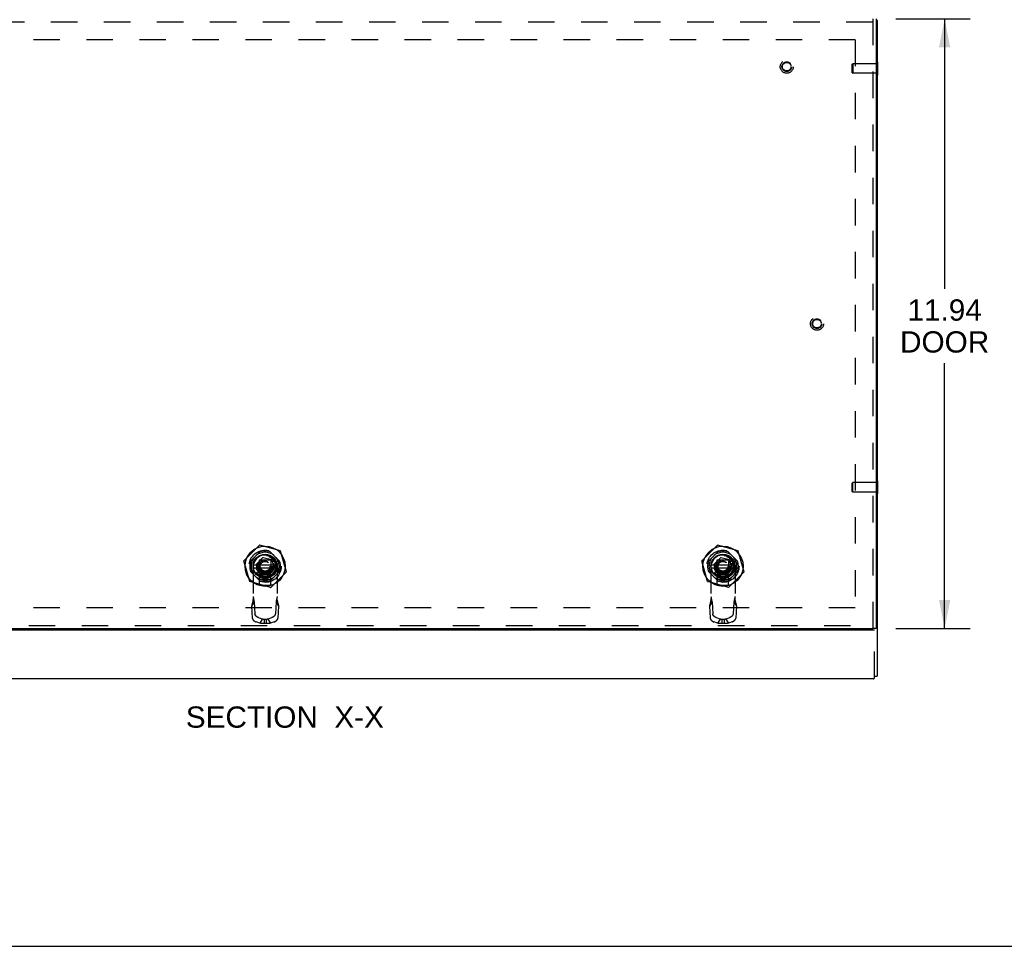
# Model space of a CAD drawing. Header units: inches. Extents: x 0 to 94.4, y 0 to 61.1.
# Tile 70 of 112: x 64.7 to 84, y 0 to 18.2. Entities that reach past the tile are written whole.
import ezdxf

# ---------------------------------------------------------------- set-up
doc = ezdxf.new("R2010")
doc.units = ezdxf.units.IN
doc.header["$LTSCALE"] = 5.194444
doc.header["$MEASUREMENT"] = 0
doc.linetypes.add('HIDDEN', pattern=[0.2, 0.1, -0.1])
doc.layers.get('0').update_dxf_attribs({"linetype": 'CONTINUOUS'})
for name, color, linetype in [('DEFAULT_2', 8, 'HIDDEN'), ('DIMENSIONS', 7, 'CONTINUOUS'), ('DOOR_ASSEMBLY', 7, 'CONTINUOUS')]:
    doc.layers.add(name, color=color, linetype=linetype)
doc.styles.get("Standard").update_dxf_attribs({"font": 'arial.ttf'})
doc.dimstyles.new('DIMSTYLE_2', dxfattribs={"dimtxt": 0.416667, "dimasz": 0.555556, "dimexe": 0.09, "dimexo": 0.07, "dimgap": 0.0375, "dimtad": 0, "dimtih": 1, "dimtoh": 1, "dimzin": 4, "dimdsep": 46, "dimtxsty": 'Standard', "dimblk": '_FILLED', "dimblk1": '_FILLED', "dimblk2": '_FILLED', "dimcen": 0.09, "dimadec": 3, "dimazin": 1, "dimtfac": 1, "dimtdec": 3, "dimtofl": 0, "dimtmove": 0, "dimatfit": 3, "dimldrblk": '_FILLED', "dimfxl": 0, "dimtolj": 1, "dimtzin": 4, "dimarcsym": 0})

# ---------------------------------------------------------------- blocks, each defined once
blk = doc.blocks.new('_FILLED')
at = {"color": 0, "linetype": 'ByBlock'}
blk.add_solid([(0, 0), (-1, 0.2), (-1, -0.2)], dxfattribs=at)
blk = doc.blocks.new('*D18')
at = {"layer": 'DIMENSIONS', "color": 2, "linetype": 'Continuous'}
for p, q in [((81.904, 18.167), (83.358, 18.167)), ((82.858, 18.167), (82.858, 12.881)), ((82.858, 6.227), (82.858, 11.423)), ((81.904, 6.227), (83.358, 6.227))]:
    blk.add_line(p, q, dxfattribs=at)
at = {"layer": 'DIMENSIONS', "color": 2, "linetype": 'Continuous', "xscale": 0.5555555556, "yscale": 0.5555555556, "zscale": 0.5555555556}
for p, rotation in [((82.858, 18.167), 90), ((82.858, 6.227), 270)]:
    blk.add_blockref('_FILLED', p, dxfattribs=dict(at, rotation=rotation))
at = {"layer": 'DIMENSIONS', "color": 2, "linetype": 'Continuous', "insert": (82.858, 12.673), "char_height": 0.4167, "width": 1.74411, "attachment_point": 2, "line_spacing_factor": 0.9}
blk.add_mtext('11.94\\PDOOR', dxfattribs=at)

msp = doc.modelspace()

# ---------------------------------------------------------------- linework, layer by layer
at = {"color": 7, "linetype": 'Continuous'}
for p, q in [((81.5451, 18.137), (81.5151, 18.137)), ((81.5451, 5.3071), (81.5451, 18.137)), ((81.5491, 17.324), (81.5451, 17.324)), ((81.5491, 17.068), (81.5491, 17.324)), ((81.5491, 17.068), (81.5451, 17.068)), ((81.5491, 9.1197), (81.5451, 9.1197)), ((81.5491, 8.8637), (81.5491, 9.1197)), ((81.5491, 8.8637), (81.5451, 8.8637)), ((81.4851, 6.196), (57.6051, 6.196)), ((81.5451, 6.255), (81.5151, 6.255)), ((81.4651, 5.2399), (57.6251, 5.2399)), ((0, 0), (94.4444, 0))]:
    msp.add_line(p, q, dxfattribs=at)
for points in [[(81.4651, 5.2399), (81.4653, 5.2399), (81.466, 5.24), (81.4668, 5.2401), (81.4675, 5.2402), (81.4682, 5.2404), (81.469, 5.2406), (81.4697, 5.2408), (81.4704, 5.2411), (81.4712, 5.2415), (81.4719, 5.2419), (81.4726, 5.2423), (81.4734, 5.2428), (81.4741, 5.2433), (81.4748, 5.2438), (81.4756, 5.2444), (81.4763, 5.2451), (81.477, 5.2458), (81.4777, 5.2465), (81.4785, 5.2473), (81.4792, 5.2481), (81.4799, 5.2489), (81.4807, 5.2498), (81.4814, 5.2508), (81.4821, 5.2517), (81.4829, 5.2527), (81.4836, 5.2538), (81.4843, 5.2549), (81.4851, 5.256)], [(81.4851, 5.2904), (81.4864, 5.2903), (81.4883, 5.2903), (81.4903, 5.2903), (81.4922, 5.2902), (81.4941, 5.2902), (81.496, 5.2903), (81.4978, 5.2903), (81.4996, 5.2904), (81.5014, 5.2905), (81.5032, 5.2906), (81.5049, 5.2907), (81.5066, 5.2908), (81.5083, 5.2909), (81.5099, 5.2911), (81.5115, 5.2913), (81.5131, 5.2915), (81.5147, 5.2917), (81.5162, 5.2919), (81.5176, 5.2921), (81.5191, 5.2924), (81.5205, 5.2926), (81.5219, 5.2929), (81.5232, 5.2932), (81.5245, 5.2935), (81.5258, 5.2938), (81.527, 5.2942), (81.5282, 5.2945), (81.5294, 5.2948), (81.5305, 5.2952), (81.5316, 5.2956), (81.5326, 5.296), (81.5336, 5.2963), (81.5346, 5.2967), (81.5355, 5.2972), (81.5364, 5.2976), (81.5372, 5.298), (81.538, 5.2984), (81.5388, 5.2989), (81.5395, 5.2993), (81.5401, 5.2998), (81.5408, 5.3002), (81.5414, 5.3007), (81.5419, 5.3012), (81.5424, 5.3016), (81.5429, 5.3021), (81.5433, 5.3026), (81.5437, 5.3031), (81.544, 5.3036), (81.5443, 5.3041), (81.5445, 5.3046), (81.5447, 5.3051), (81.5449, 5.3056), (81.545, 5.3061), (81.545, 5.3066), (81.5451, 5.3071)]]:
    msp.add_lwpolyline(points, dxfattribs=at)
at = {"layer": 'DEFAULT_2', "color": 8, "linetype": 'HIDDEN'}
for p, q in [((81.1074, 17.7584), (57.9827, 17.7584)), ((81.1074, 17.7584), (81.1074, 6.6337)), ((81.0491, 17.28), (81.0591, 17.29)), ((81.0491, 17.112), (81.0491, 17.28)), ((81.5311, 17.29), (81.0591, 17.29)), ((81.0591, 17.29), (81.0591, 17.102)), ((81.5451, 17.324), (81.5311, 17.324)), ((81.5311, 17.068), (81.5311, 17.324)), ((81.0491, 17.112), (81.0591, 17.102)), ((81.5311, 17.102), (81.0591, 17.102)), ((81.5451, 17.068), (81.5311, 17.068)), ((81.0491, 9.0757), (81.0591, 9.0857)), ((81.0491, 8.9077), (81.0491, 9.0757)), ((81.5311, 9.0857), (81.0591, 9.0857)), ((81.0591, 8.8977), (81.0591, 9.0857)), ((81.5451, 9.1197), (81.5311, 9.1197)), ((81.5311, 8.8637), (81.5311, 9.1197)), ((81.0491, 8.9077), (81.0591, 8.8977)), ((81.5311, 8.8977), (81.0591, 8.8977)), ((81.5451, 8.8637), (81.5311, 8.8637)), ((81.1074, 6.6337), (57.9827, 6.6337)), ((81.4851, 5.256), (81.4851, 6.256))]:
    msp.add_line(p, q, dxfattribs=at)
at = {"layer": 'DOOR_ASSEMBLY', "color": 8, "linetype": 'HIDDEN'}
for p, q in [((81.4551, 6.2266), (81.4551, 18.1666)), ((81.4501, 18.1066), (57.6401, 18.1066)), ((69.4363, 7.8604), (69.1292, 7.5534)), ((69.4445, 7.7291), (69.2606, 7.5451)), ((69.8434, 7.7448), (69.439, 7.8611)), ((69.8296, 7.5451), (69.6456, 7.7291)), ((69.9616, 7.3385), (69.8453, 7.7429)), ((78.4063, 7.8604), (78.0992, 7.5534)), ((78.4145, 7.7291), (78.2306, 7.5451)), ((78.8134, 7.7448), (78.409, 7.8611)), ((78.7996, 7.5451), (78.6156, 7.7291)), ((78.9316, 7.3385), (78.8153, 7.7429)), ((69.2448, 7.1462), (69.1285, 7.5507)), ((69.3736, 7.4888), (69.5009, 7.616)), ((69.6651, 7.5646), (69.4251, 7.5646)), ((69.4251, 7.5646), (69.4251, 7.3246)), ((69.4281, 7.5462), (69.4281, 7.3429)), ((69.6467, 7.5616), (69.4434, 7.5616)), ((69.5009, 7.616), (69.6763, 7.5758)), ((69.504, 7.6051), (69.5009, 7.616)), ((69.5453, 7.6646), (69.5449, 7.6646)), ((69.6621, 7.3429), (69.6621, 7.5462)), ((69.6651, 7.3246), (69.6651, 7.5646)), ((69.668, 7.5675), (69.6763, 7.5758)), ((69.6733, 7.5451), (69.8, 7.5451)), ((69.6763, 7.5758), (69.7165, 7.4004)), ((78.2148, 7.1462), (78.0985, 7.5507)), ((78.3436, 7.4888), (78.4709, 7.616)), ((78.6351, 7.5646), (78.3951, 7.5646)), ((78.3951, 7.5646), (78.3951, 7.3246)), ((78.3981, 7.5462), (78.3981, 7.3429)), ((78.6167, 7.5616), (78.4134, 7.5616)), ((78.4709, 7.616), (78.6463, 7.5758)), ((78.474, 7.6051), (78.4709, 7.616)), ((78.5153, 7.6646), (78.5149, 7.6646)), ((78.6321, 7.3429), (78.6321, 7.5462)), ((78.6351, 7.3246), (78.6351, 7.5646)), ((78.638, 7.5675), (78.6463, 7.5758)), ((78.6433, 7.5451), (78.77, 7.5451)), ((78.6463, 7.5758), (78.6865, 7.4004)), ((69.2606, 7.344), (69.4445, 7.1601)), ((69.3089, 7.4286), (69.3089, 6.7756)), ((69.3846, 7.4856), (69.3736, 7.4888)), ((69.4138, 7.3133), (69.3736, 7.4888)), ((69.7165, 7.4004), (69.5893, 7.2731)), ((69.6456, 7.1601), (69.8296, 7.344)), ((69.9609, 7.3358), (69.6539, 7.0287)), ((69.7056, 7.4035), (69.7165, 7.4004)), ((69.7813, 7.4286), (69.7813, 6.7756)), ((78.2306, 7.344), (78.4145, 7.1601)), ((78.2789, 7.4286), (78.2789, 6.7756)), ((78.3546, 7.4856), (78.3436, 7.4888)), ((78.3838, 7.3133), (78.3436, 7.4888)), ((78.6865, 7.4004), (78.5593, 7.2731)), ((78.6156, 7.1601), (78.7996, 7.344)), ((78.9309, 7.3358), (78.6239, 7.0287)), ((78.6756, 7.4035), (78.6865, 7.4004)), ((78.7513, 7.4286), (78.7513, 6.7756)), ((69.6512, 7.028), (69.2467, 7.1443)), ((69.4222, 7.3217), (69.4138, 7.3133)), ((69.5893, 7.2731), (69.4138, 7.3133)), ((69.4251, 7.3246), (69.6651, 7.3246)), ((69.6553, 7.271), (69.4348, 7.271)), ((69.4348, 7.074), (69.4348, 7.271)), ((69.4348, 7.1923), (69.6553, 7.1923)), ((69.4434, 7.3276), (69.6467, 7.3276)), ((69.4445, 7.1896), (69.4445, 7.3163)), ((69.5861, 7.2841), (69.5893, 7.2731)), ((69.6553, 7.074), (69.6553, 7.271)), ((78.6212, 7.028), (78.2167, 7.1443)), ((78.3922, 7.3217), (78.3838, 7.3133)), ((78.5593, 7.2731), (78.3838, 7.3133)), ((78.3951, 7.3246), (78.6351, 7.3246)), ((78.6253, 7.271), (78.4048, 7.271)), ((78.4048, 7.074), (78.4048, 7.271)), ((78.4048, 7.1923), (78.6253, 7.1923)), ((78.4134, 7.3276), (78.6167, 7.3276)), ((78.4145, 7.1896), (78.4145, 7.3163)), ((78.5561, 7.2841), (78.5593, 7.2731)), ((78.6253, 7.074), (78.6253, 7.271)), ((69.4348, 7.074), (69.6553, 7.074)), ((78.4048, 7.074), (78.6253, 7.074)), ((69.3318, 6.7449), (69.2801, 6.6634)), ((69.2801, 6.6634), (69.2933, 6.4307)), ((69.2964, 6.7277), (69.2912, 6.708)), ((69.2998, 6.7407), (69.2964, 6.7277)), ((69.3318, 6.7449), (69.345, 6.5122)), ((69.7583, 6.7449), (69.7451, 6.5122)), ((69.7583, 6.7449), (69.81, 6.6634)), ((69.81, 6.6634), (69.7968, 6.4307)), ((78.3018, 6.7449), (78.2501, 6.6634)), ((78.2501, 6.6634), (78.2633, 6.4307)), ((78.2664, 6.7277), (78.2612, 6.708)), ((78.2698, 6.7407), (78.2664, 6.7277)), ((78.3018, 6.7449), (78.315, 6.5122)), ((78.7283, 6.7449), (78.7151, 6.5122)), ((78.7283, 6.7449), (78.78, 6.6634)), ((78.78, 6.6634), (78.7668, 6.4307)), ((69.4901, 6.4117), (69.4186, 6.4364)), ((69.4901, 6.4117), (69.4384, 6.3302)), ((69.5672, 6.4009), (69.523, 6.4009)), ((69.523, 6.4009), (69.523, 6.325)), ((69.5672, 6.4009), (69.5672, 6.325)), ((69.6715, 6.4364), (69.6, 6.4117)), ((69.6, 6.4117), (69.6517, 6.3302)), ((78.4601, 6.4117), (78.3886, 6.4364)), ((78.4601, 6.4117), (78.4084, 6.3302)), ((78.5372, 6.4009), (78.493, 6.4009)), ((78.493, 6.4009), (78.493, 6.325)), ((78.5372, 6.4009), (78.5372, 6.325)), ((78.6415, 6.4364), (78.57, 6.4117)), ((78.57, 6.4117), (78.6217, 6.3302)), ((57.6401, 6.2866), (81.4501, 6.2866)), ((69.4384, 6.3302), (69.3669, 6.3549)), ((69.5672, 6.325), (69.523, 6.325)), ((69.7232, 6.3549), (69.6517, 6.3302)), ((78.4084, 6.3302), (78.3369, 6.3549)), ((78.5372, 6.325), (78.493, 6.325)), ((78.6932, 6.3549), (78.6217, 6.3302))]:
    msp.add_line(p, q, dxfattribs=at)
at = {"layer": 'DOOR_ASSEMBLY', "color": 7, "linetype": 'Continuous'}
for p, q in [((81.5151, 18.1666), (81.5151, 6.2266)), ((69.317, 7.4743), (69.7731, 7.4743)), ((69.317, 7.4148), (69.7731, 7.4148)), ((78.287, 7.4743), (78.7431, 7.4743)), ((78.287, 7.4148), (78.7431, 7.4148)), ((57.6401, 6.2266), (81.4501, 6.2266)), ((81.5151, 6.2266), (81.4551, 6.2266))]:
    msp.add_line(p, q, dxfattribs=at)
at = {"layer": 'DOOR_ASSEMBLY', "color": 8, "linetype": 'HIDDEN'}
for points in [[(69.3089, 6.8206), (69.3088, 6.8143), (69.3086, 6.8075), (69.3083, 6.8008), (69.3078, 6.7941), (69.3072, 6.7874), (69.3065, 6.7807), (69.3057, 6.774), (69.3047, 6.7673), (69.3036, 6.7606), (69.3024, 6.7539), (69.301, 6.7473), (69.2996, 6.7406), (69.298, 6.734), (69.2964, 6.7277)], [(69.3089, 6.7756), (69.3066, 6.7667), (69.3043, 6.7579), (69.3021, 6.7492), (69.2998, 6.7407)], [(69.3089, 6.8515), (69.3116, 6.8376), (69.3144, 6.8239), (69.3171, 6.8104), (69.3199, 6.797), (69.3228, 6.7838), (69.3257, 6.7707), (69.3287, 6.7577), (69.3318, 6.7449)], [(69.7813, 6.8515), (69.7785, 6.8376), (69.7758, 6.8239), (69.773, 6.8104), (69.7702, 6.797), (69.7673, 6.7838), (69.7644, 6.7707), (69.7614, 6.7577), (69.7583, 6.7449)], [(69.7937, 6.7277), (69.7921, 6.734), (69.7905, 6.7406), (69.7891, 6.7473), (69.7877, 6.7539), (69.7865, 6.7606), (69.7854, 6.7673), (69.7845, 6.774), (69.7836, 6.7807), (69.7829, 6.7874), (69.7823, 6.7941), (69.7818, 6.8008), (69.7815, 6.8075), (69.7813, 6.8143), (69.7813, 6.8206)], [(69.7813, 6.7756), (69.7835, 6.7667), (69.7858, 6.7579), (69.7881, 6.7492), (69.7903, 6.7407), (69.7968, 6.7159)], [(78.2789, 6.8206), (78.2788, 6.8143), (78.2786, 6.8075), (78.2783, 6.8008), (78.2778, 6.7941), (78.2772, 6.7874), (78.2765, 6.7807), (78.2757, 6.774), (78.2747, 6.7673), (78.2736, 6.7606), (78.2724, 6.7539), (78.271, 6.7473), (78.2696, 6.7406), (78.268, 6.734), (78.2664, 6.7277)], [(78.2789, 6.7756), (78.2766, 6.7667), (78.2743, 6.7579), (78.2721, 6.7492), (78.2698, 6.7407)], [(78.2789, 6.8515), (78.2816, 6.8376), (78.2844, 6.8239), (78.2871, 6.8104), (78.2899, 6.797), (78.2928, 6.7838), (78.2957, 6.7707), (78.2987, 6.7577), (78.3018, 6.7449)], [(78.7513, 6.8515), (78.7485, 6.8376), (78.7458, 6.8239), (78.743, 6.8104), (78.7402, 6.797), (78.7373, 6.7838), (78.7344, 6.7707), (78.7314, 6.7577), (78.7283, 6.7449)], [(78.7637, 6.7277), (78.7621, 6.734), (78.7605, 6.7406), (78.7591, 6.7473), (78.7577, 6.7539), (78.7565, 6.7606), (78.7554, 6.7673), (78.7545, 6.774), (78.7536, 6.7807), (78.7529, 6.7874), (78.7523, 6.7941), (78.7518, 6.8008), (78.7515, 6.8075), (78.7513, 6.8143), (78.7513, 6.8206)], [(78.7513, 6.7756), (78.7535, 6.7667), (78.7558, 6.7579), (78.7581, 6.7492), (78.7603, 6.7407), (78.7668, 6.7159)], [(69.2912, 6.708), (69.2892, 6.7002), (69.2872, 6.6925), (69.2853, 6.685), (69.2835, 6.6777), (69.2818, 6.6705), (69.2801, 6.6634)], [(69.7968, 6.7159), (69.7989, 6.708), (69.8009, 6.7002), (69.8029, 6.6925), (69.8048, 6.685), (69.8066, 6.6777), (69.8084, 6.6705), (69.81, 6.6634)], [(78.2612, 6.708), (78.2592, 6.7002), (78.2572, 6.6925), (78.2553, 6.685), (78.2535, 6.6777), (78.2518, 6.6705), (78.2501, 6.6634)], [(78.7668, 6.7159), (78.7689, 6.708), (78.7709, 6.7002), (78.7729, 6.6925), (78.7748, 6.685), (78.7766, 6.6777), (78.7784, 6.6705), (78.78, 6.6634)], [(69.2933, 6.4307), (69.2934, 6.4291), (69.2936, 6.4274), (69.2939, 6.4258), (69.2942, 6.4241), (69.2946, 6.4224), (69.2951, 6.4207), (69.2957, 6.4189), (69.2963, 6.4172), (69.2969, 6.4154), (69.2977, 6.4136), (69.2985, 6.4119), (69.2994, 6.4101), (69.3003, 6.4083), (69.3013, 6.4065), (69.3023, 6.4047), (69.3035, 6.4029), (69.3046, 6.4012), (69.3059, 6.3994), (69.3072, 6.3976), (69.3085, 6.3958), (69.3099, 6.3941), (69.3114, 6.3924), (69.3129, 6.3906), (69.3145, 6.3889), (69.3161, 6.3872), (69.3177, 6.3856), (69.3194, 6.3839), (69.3212, 6.3823), (69.323, 6.3807), (69.3248, 6.3791), (69.3267, 6.3775), (69.3286, 6.376), (69.3305, 6.3745), (69.3325, 6.373), (69.3345, 6.3716), (69.3365, 6.3702), (69.3386, 6.3688), (69.3407, 6.3675), (69.3428, 6.3662), (69.3449, 6.365), (69.3471, 6.3638), (69.3492, 6.3626), (69.3514, 6.3615), (69.3536, 6.3604), (69.3558, 6.3594), (69.358, 6.3584), (69.3603, 6.3574), (69.3625, 6.3565), (69.3647, 6.3557), (69.3669, 6.3549)], [(69.4186, 6.4364), (69.4164, 6.4372), (69.4142, 6.4381), (69.412, 6.439), (69.4098, 6.4399), (69.4075, 6.4409), (69.4053, 6.4419), (69.4031, 6.443), (69.401, 6.4441), (69.3988, 6.4453), (69.3966, 6.4465), (69.3945, 6.4477), (69.3924, 6.449), (69.3903, 6.4503), (69.3883, 6.4517), (69.3862, 6.4531), (69.3842, 6.4545), (69.3822, 6.456), (69.3803, 6.4575), (69.3784, 6.459), (69.3765, 6.4606), (69.3747, 6.4622), (69.3729, 6.4638), (69.3712, 6.4654), (69.3695, 6.4671), (69.3678, 6.4687), (69.3662, 6.4704), (69.3646, 6.4721), (69.3631, 6.4739), (69.3617, 6.4756), (69.3602, 6.4774), (69.3589, 6.4791), (69.3576, 6.4809), (69.3564, 6.4827), (69.3552, 6.4845), (69.3541, 6.4862), (69.353, 6.488), (69.352, 6.4898), (69.3511, 6.4916), (69.3502, 6.4934), (69.3494, 6.4952), (69.3487, 6.4969), (69.348, 6.4987), (69.3474, 6.5004), (69.3468, 6.5022), (69.3464, 6.5039), (69.346, 6.5056), (69.3456, 6.5073), (69.3454, 6.509), (69.3452, 6.5106), (69.345, 6.5122)], [(69.523, 6.4009), (69.5205, 6.4013), (69.5181, 6.4019), (69.5157, 6.4024), (69.5133, 6.403), (69.5109, 6.4037), (69.5085, 6.4044), (69.5061, 6.4051), (69.5038, 6.4059), (69.5015, 6.4068), (69.4991, 6.4076), (69.4968, 6.4086), (69.4946, 6.4096), (69.4923, 6.4106), (69.4901, 6.4117)], [(69.6, 6.4117), (69.5978, 6.4106), (69.5955, 6.4096), (69.5933, 6.4086), (69.591, 6.4076), (69.5887, 6.4068), (69.5863, 6.4059), (69.584, 6.4051), (69.5816, 6.4044), (69.5792, 6.4037), (69.5768, 6.403), (69.5744, 6.4024), (69.572, 6.4019), (69.5696, 6.4013), (69.5672, 6.4009)], [(69.7451, 6.5122), (69.745, 6.5106), (69.7448, 6.509), (69.7445, 6.5073), (69.7442, 6.5056), (69.7438, 6.5039), (69.7433, 6.5022), (69.7428, 6.5004), (69.7421, 6.4987), (69.7415, 6.4969), (69.7407, 6.4952), (69.7399, 6.4934), (69.7391, 6.4916), (69.7381, 6.4898), (69.7371, 6.488), (69.7361, 6.4862), (69.7349, 6.4845), (69.7338, 6.4827), (69.7325, 6.4809), (69.7312, 6.4791), (69.7299, 6.4774), (69.7285, 6.4756), (69.727, 6.4739), (69.7255, 6.4721), (69.7239, 6.4704), (69.7223, 6.4687), (69.7207, 6.4671), (69.719, 6.4654), (69.7172, 6.4638), (69.7154, 6.4622), (69.7136, 6.4606), (69.7117, 6.459), (69.7098, 6.4575), (69.7079, 6.456), (69.7059, 6.4545), (69.7039, 6.4531), (69.7019, 6.4517), (69.6998, 6.4503), (69.6977, 6.449), (69.6956, 6.4477), (69.6935, 6.4465), (69.6913, 6.4453), (69.6892, 6.4441), (69.687, 6.443), (69.6848, 6.4419), (69.6826, 6.4409), (69.6804, 6.4399), (69.6782, 6.439), (69.6759, 6.4381), (69.6737, 6.4372), (69.6715, 6.4364)], [(69.7232, 6.3549), (69.7254, 6.3557), (69.7277, 6.3565), (69.7299, 6.3574), (69.7321, 6.3584), (69.7343, 6.3594), (69.7365, 6.3604), (69.7387, 6.3615), (69.7409, 6.3626), (69.743, 6.3638), (69.7452, 6.365), (69.7473, 6.3662), (69.7494, 6.3675), (69.7515, 6.3688), (69.7536, 6.3702), (69.7556, 6.3716), (69.7576, 6.373), (69.7596, 6.3745), (69.7615, 6.376), (69.7634, 6.3775), (69.7653, 6.3791), (69.7671, 6.3807), (69.7689, 6.3823), (69.7707, 6.3839), (69.7724, 6.3856), (69.774, 6.3872), (69.7757, 6.3889), (69.7772, 6.3906), (69.7787, 6.3924), (69.7802, 6.3941), (69.7816, 6.3958), (69.7829, 6.3976), (69.7842, 6.3994), (69.7855, 6.4012), (69.7867, 6.4029), (69.7878, 6.4047), (69.7888, 6.4065), (69.7898, 6.4083), (69.7908, 6.4101), (69.7916, 6.4119), (69.7924, 6.4136), (69.7932, 6.4154), (69.7939, 6.4172), (69.7945, 6.4189), (69.795, 6.4207), (69.7955, 6.4224), (69.7959, 6.4241), (69.7962, 6.4258), (69.7965, 6.4274), (69.7967, 6.4291), (69.7968, 6.4307)], [(78.2633, 6.4307), (78.2634, 6.4291), (78.2636, 6.4274), (78.2639, 6.4258), (78.2642, 6.4241), (78.2646, 6.4224), (78.2651, 6.4207), (78.2657, 6.4189), (78.2663, 6.4172), (78.2669, 6.4154), (78.2677, 6.4136), (78.2685, 6.4119), (78.2694, 6.4101), (78.2703, 6.4083), (78.2713, 6.4065), (78.2723, 6.4047), (78.2735, 6.4029), (78.2746, 6.4012), (78.2759, 6.3994), (78.2772, 6.3976), (78.2785, 6.3958), (78.2799, 6.3941), (78.2814, 6.3924), (78.2829, 6.3906), (78.2845, 6.3889), (78.2861, 6.3872), (78.2877, 6.3856), (78.2894, 6.3839), (78.2912, 6.3823), (78.293, 6.3807), (78.2948, 6.3791), (78.2967, 6.3775), (78.2986, 6.376), (78.3005, 6.3745), (78.3025, 6.373), (78.3045, 6.3716), (78.3065, 6.3702), (78.3086, 6.3688), (78.3107, 6.3675), (78.3128, 6.3662), (78.3149, 6.365), (78.3171, 6.3638), (78.3192, 6.3626), (78.3214, 6.3615), (78.3236, 6.3604), (78.3258, 6.3594), (78.328, 6.3584), (78.3303, 6.3574), (78.3325, 6.3565), (78.3347, 6.3557), (78.3369, 6.3549)], [(78.3886, 6.4364), (78.3864, 6.4372), (78.3842, 6.4381), (78.382, 6.439), (78.3798, 6.4399), (78.3775, 6.4409), (78.3753, 6.4419), (78.3731, 6.443), (78.371, 6.4441), (78.3688, 6.4453), (78.3666, 6.4465), (78.3645, 6.4477), (78.3624, 6.449), (78.3603, 6.4503), (78.3583, 6.4517), (78.3562, 6.4531), (78.3542, 6.4545), (78.3522, 6.456), (78.3503, 6.4575), (78.3484, 6.459), (78.3465, 6.4606), (78.3447, 6.4622), (78.3429, 6.4638), (78.3412, 6.4654), (78.3395, 6.4671), (78.3378, 6.4687), (78.3362, 6.4704), (78.3346, 6.4721), (78.3331, 6.4739), (78.3317, 6.4756), (78.3302, 6.4774), (78.3289, 6.4791), (78.3276, 6.4809), (78.3264, 6.4827), (78.3252, 6.4845), (78.3241, 6.4862), (78.323, 6.488), (78.322, 6.4898), (78.3211, 6.4916), (78.3202, 6.4934), (78.3194, 6.4952), (78.3187, 6.4969), (78.318, 6.4987), (78.3174, 6.5004), (78.3168, 6.5022), (78.3164, 6.5039), (78.316, 6.5056), (78.3156, 6.5073), (78.3154, 6.509), (78.3152, 6.5106), (78.315, 6.5122)], [(78.493, 6.4009), (78.4905, 6.4013), (78.4881, 6.4019), (78.4857, 6.4024), (78.4833, 6.403), (78.4809, 6.4037), (78.4785, 6.4044), (78.4761, 6.4051), (78.4738, 6.4059), (78.4715, 6.4068), (78.4691, 6.4076), (78.4668, 6.4086), (78.4646, 6.4096), (78.4623, 6.4106), (78.4601, 6.4117)], [(78.57, 6.4117), (78.5678, 6.4106), (78.5655, 6.4096), (78.5633, 6.4086), (78.561, 6.4076), (78.5587, 6.4068), (78.5563, 6.4059), (78.554, 6.4051), (78.5516, 6.4044), (78.5492, 6.4037), (78.5468, 6.403), (78.5444, 6.4024), (78.542, 6.4019), (78.5396, 6.4013), (78.5372, 6.4009)], [(78.7151, 6.5122), (78.715, 6.5106), (78.7148, 6.509), (78.7145, 6.5073), (78.7142, 6.5056), (78.7138, 6.5039), (78.7133, 6.5022), (78.7128, 6.5004), (78.7121, 6.4987), (78.7115, 6.4969), (78.7107, 6.4952), (78.7099, 6.4934), (78.7091, 6.4916), (78.7081, 6.4898), (78.7071, 6.488), (78.7061, 6.4862), (78.7049, 6.4845), (78.7038, 6.4827), (78.7025, 6.4809), (78.7012, 6.4791), (78.6999, 6.4774), (78.6985, 6.4756), (78.697, 6.4739), (78.6955, 6.4721), (78.6939, 6.4704), (78.6923, 6.4687), (78.6907, 6.4671), (78.689, 6.4654), (78.6872, 6.4638), (78.6854, 6.4622), (78.6836, 6.4606), (78.6817, 6.459), (78.6798, 6.4575), (78.6779, 6.456), (78.6759, 6.4545), (78.6739, 6.4531), (78.6719, 6.4517), (78.6698, 6.4503), (78.6677, 6.449), (78.6656, 6.4477), (78.6635, 6.4465), (78.6613, 6.4453), (78.6592, 6.4441), (78.657, 6.443), (78.6548, 6.4419), (78.6526, 6.4409), (78.6504, 6.4399), (78.6482, 6.439), (78.6459, 6.4381), (78.6437, 6.4372), (78.6415, 6.4364)], [(78.6932, 6.3549), (78.6954, 6.3557), (78.6977, 6.3565), (78.6999, 6.3574), (78.7021, 6.3584), (78.7043, 6.3594), (78.7065, 6.3604), (78.7087, 6.3615), (78.7109, 6.3626), (78.713, 6.3638), (78.7152, 6.365), (78.7173, 6.3662), (78.7194, 6.3675), (78.7215, 6.3688), (78.7236, 6.3702), (78.7256, 6.3716), (78.7276, 6.373), (78.7296, 6.3745), (78.7315, 6.376), (78.7334, 6.3775), (78.7353, 6.3791), (78.7371, 6.3807), (78.7389, 6.3823), (78.7407, 6.3839), (78.7424, 6.3856), (78.744, 6.3872), (78.7457, 6.3889), (78.7472, 6.3906), (78.7487, 6.3924), (78.7502, 6.3941), (78.7516, 6.3958), (78.7529, 6.3976), (78.7542, 6.3994), (78.7555, 6.4012), (78.7567, 6.4029), (78.7578, 6.4047), (78.7588, 6.4065), (78.7598, 6.4083), (78.7608, 6.4101), (78.7616, 6.4119), (78.7624, 6.4136), (78.7632, 6.4154), (78.7639, 6.4172), (78.7645, 6.4189), (78.765, 6.4207), (78.7655, 6.4224), (78.7659, 6.4241), (78.7662, 6.4258), (78.7665, 6.4274), (78.7667, 6.4291), (78.7668, 6.4307)], [(69.523, 6.325), (69.5181, 6.3246), (69.5132, 6.3242), (69.5084, 6.3239), (69.5035, 6.3237), (69.4987, 6.3236), (69.4938, 6.3236), (69.489, 6.3237), (69.4843, 6.3238), (69.4795, 6.3241), (69.4748, 6.3244), (69.4701, 6.3248), (69.4654, 6.3253), (69.4608, 6.3259), (69.4562, 6.3266), (69.4517, 6.3274), (69.4472, 6.3282), (69.4428, 6.3292), (69.4384, 6.3302)], [(69.6517, 6.3302), (69.6478, 6.3293), (69.6438, 6.3284), (69.6398, 6.3276), (69.6357, 6.3269), (69.6316, 6.3262), (69.6275, 6.3256), (69.6233, 6.3251), (69.6191, 6.3247), (69.6149, 6.3243), (69.6106, 6.3241), (69.6063, 6.3238), (69.602, 6.3237), (69.5977, 6.3236), (69.5934, 6.3236), (69.589, 6.3237), (69.5847, 6.3238), (69.5803, 6.324), (69.5759, 6.3243), (69.5716, 6.3246), (69.5672, 6.325)], [(78.493, 6.325), (78.4881, 6.3246), (78.4832, 6.3242), (78.4784, 6.3239), (78.4735, 6.3237), (78.4687, 6.3236), (78.4638, 6.3236), (78.459, 6.3237), (78.4543, 6.3238), (78.4495, 6.3241), (78.4448, 6.3244), (78.4401, 6.3248), (78.4354, 6.3253), (78.4308, 6.3259), (78.4262, 6.3266), (78.4217, 6.3274), (78.4172, 6.3282), (78.4128, 6.3292), (78.4084, 6.3302)], [(78.6217, 6.3302), (78.6178, 6.3293), (78.6138, 6.3284), (78.6098, 6.3276), (78.6057, 6.3269), (78.6016, 6.3262), (78.5975, 6.3256), (78.5933, 6.3251), (78.5891, 6.3247), (78.5849, 6.3243), (78.5806, 6.3241), (78.5763, 6.3238), (78.572, 6.3237), (78.5677, 6.3236), (78.5634, 6.3236), (78.559, 6.3237), (78.5547, 6.3238), (78.5503, 6.324), (78.5459, 6.3243), (78.5416, 6.3246), (78.5372, 6.325)]]:
    msp.add_lwpolyline(points, dxfattribs=at)
for centre, radius in [((79.7651, 17.2316), 0.128), ((79.7651, 17.2316), 0.094), ((79.7651, 17.2316), 0.084), ((80.3574, 12.1966), 0.128), ((80.3574, 12.1966), 0.094), ((80.3574, 12.1966), 0.084), ((69.5451, 7.4446), 0.315), ((78.5151, 7.4446), 0.315), ((69.5451, 7.4446), 0.215), ((69.5451, 7.4446), 0.205), ((69.5451, 7.4446), 0.175), ((69.5451, 7.4446), 0.163), ((69.5451, 7.4446), 0.155), ((69.5451, 7.4446), 0.1411), ((69.5451, 7.4446), 0.1343), ((69.5451, 7.4446), 0.1272), ((69.5451, 7.4446), 0.1193), ((69.5451, 7.4446), 0.1), ((69.5451, 7.4446), 0.095), ((78.5151, 7.4446), 0.215), ((78.5151, 7.4446), 0.205), ((78.5151, 7.4446), 0.175), ((78.5151, 7.4446), 0.163), ((78.5151, 7.4446), 0.155), ((78.5151, 7.4446), 0.1411), ((78.5151, 7.4446), 0.1343), ((78.5151, 7.4446), 0.1272), ((78.5151, 7.4446), 0.1193), ((78.5151, 7.4446), 0.1), ((78.5151, 7.4446), 0.095)]:
    msp.add_circle(centre, radius, dxfattribs=at)
at = {"layer": 'DOOR_ASSEMBLY', "color": 7, "linetype": 'Continuous'}
for centre, radius in [((69.5451, 7.4446), 0.3941), ((78.5151, 7.4446), 0.3941), ((69.5451, 7.4446), 0.2375), ((69.5451, 7.4446), 0.23), ((78.5151, 7.4446), 0.2375), ((78.5151, 7.4446), 0.23)]:
    msp.add_circle(centre, radius, dxfattribs=at)
at = {"layer": 'DOOR_ASSEMBLY', "color": 8, "linetype": 'HIDDEN'}
for centre, radius, start, end in [((69.5451, 7.4446), 0.2741, 51.52452, 128.47548), ((69.4382, 7.8585), 0.00273, 73.95087, 135), ((69.5451, 7.4446), 0.3018, 70.5309, 109.4691), ((69.8427, 7.7422), 0.00273, 16.04913, 73.95087), ((78.5151, 7.4446), 0.2741, 51.52452, 128.47548), ((78.4082, 7.8585), 0.00273, 73.95087, 135), ((78.5151, 7.4446), 0.3018, 70.5309, 109.4691), ((78.8127, 7.7422), 0.00273, 16.04913, 73.95087), ((69.1311, 7.5514), 0.00273, 135, 196.04913), ((69.5451, 7.4446), 0.3018, 160.5309, 199.4691), ((69.5451, 7.4446), 0.2741, 141.52452, 218.47548), ((69.5449, 7.4286), 0.236, 90, 180), ((69.5453, 7.4286), 0.236, 0, 90), ((69.5451, 7.4446), 0.2741, 321.52452, 38.47548), ((69.5451, 7.4446), 0.3018, 340.5309, 19.4691), ((78.1011, 7.5514), 0.00273, 135, 196.04913), ((78.5151, 7.4446), 0.3018, 160.5309, 199.4691), ((78.5151, 7.4446), 0.2741, 141.52452, 218.47548), ((78.5149, 7.4286), 0.236, 90, 180), ((78.5153, 7.4286), 0.236, 0, 90), ((78.5151, 7.4446), 0.2741, 321.52452, 38.47548), ((78.5151, 7.4446), 0.3018, 340.5309, 19.4691), ((69.959, 7.3377), 0.00273, 315, 16.04913), ((78.929, 7.3377), 0.00273, 315, 16.04913), ((69.2475, 7.147), 0.00273, 196.04913, 253.95087), ((69.5451, 7.4446), 0.2741, 231.52452, 308.47548), ((69.5451, 7.4446), 0.3018, 250.5309, 289.4691), ((78.2175, 7.147), 0.00273, 196.04913, 253.95087), ((78.5151, 7.4446), 0.2741, 231.52452, 308.47548), ((78.5151, 7.4446), 0.3018, 250.5309, 289.4691), ((69.6519, 7.0306), 0.00273, 253.95087, 315), ((78.6219, 7.0306), 0.00273, 253.95087, 315)]:
    msp.add_arc(centre, radius, start, end, dxfattribs=at)

# ---------------------------------------------------------------- texts
at = {"layer": 'DIMENSIONS', "color": 2, "linetype": 'Continuous', "insert": (69.9315, 4.6986), "char_height": 0.416667, "width": 3.872367, "attachment_point": 2, "line_spacing_factor": 0.9}
msp.add_mtext('SECTION  X-X', dxfattribs=at)

# ---------------------------------------------------------------- dimensions: what is measured, and where the dimension line sits
at = {"layer": 'DIMENSIONS', "color": 2, "linetype": 'Continuous'}
dim = msp.add_linear_dim(base=(82.8582, 6.2266), p1=(81.834, 18.1666), p2=(81.834, 6.2266), angle=270, text='<>\\PDOOR', dimstyle='DIMSTYLE_2', dxfattribs=at)
dim.commit()
dim.dimension.update_dxf_attribs({"geometry": '*D18', "text_midpoint": (82.8582, 12.1517), "dimtype": 160})

doc.saveas('drawing.dxf')
